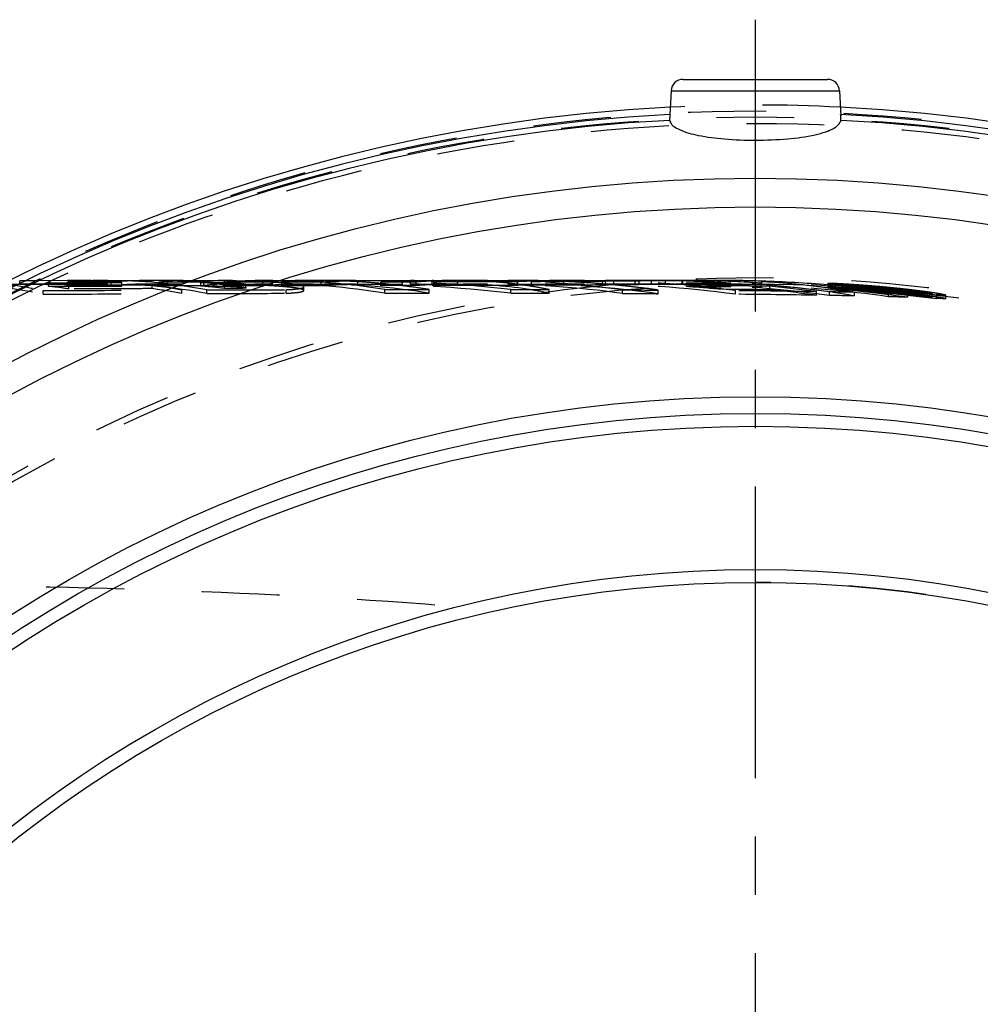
# Model space of a CAD drawing. Header units: millimetres. Extents: x 280 to 720, y 354 to 646.
# Tile 5 of 6: x 513 to 594, y 564 to 646. Entities that reach past the tile are written whole.
import ezdxf

# ---------------------------------------------------------------- set-up
doc = ezdxf.new("R2010")
doc.units = ezdxf.units.MM
doc.header["$LTSCALE"] = 65.185185
doc.linetypes.add('CENTER', pattern=[0.6, 0.375, -0.075, 0.075, -0.075])
doc.linetypes.add('HIDDEN', pattern=[0.2, 0.1, -0.1])
for name, color, linetype in [('ACHSE_S', 7, 'CONTINUOUS'), ('KOERPER', 7, 'CONTINUOUS'), ('KONST.EL_MIT_GEO', 7, 'CONTINUOUS')]:
    doc.layers.add(name, color=color, linetype=linetype)

msp = doc.modelspace()

# ---------------------------------------------------------------- linework, layer by layer
at = {"layer": 'ACHSE_S', "color": 2, "linetype": 'CENTER'}
msp.add_line((575, 646.075), (575, 353.785), dxfattribs=at)
at = {"layer": 'KOERPER', "color": 7, "linetype": 'Continuous'}
for p, q in [((567.95, 640.127), (567.845, 638.125)), ((582.05, 640.127), (582.16, 638.018)), ((582.161, 638.012), (582.155, 638.125))]:
    msp.add_line(p, q, dxfattribs=at)
at = {"layer": 'KOERPER', "color": 8, "linetype": 'HIDDEN'}
for p, q in [((512.086, 623.925), (520.735, 623.925)), ((524.577, 623.925), (526.585, 623.925)), ((530.607, 623.925), (534.556, 623.925)), ((537.977, 623.925), (541.05, 623.925)), ((550.004, 623.925), (552.544, 623.925)), ((555.169, 623.925), (560.697, 623.925)), ((562.801, 623.925), (565.798, 623.925)), ((566.239, 623.925), (567.081, 623.925)), ((568.636, 623.925), (570.125, 623.925)), ((571.873, 623.925), (575, 623.925))]:
    msp.add_line(p, q, dxfattribs=at)
msp.add_circle((575, 498.925), 125, dxfattribs=at)
at = {"layer": 'KOERPER', "color": 7, "linetype": 'Continuous'}
for radius, start, end in [(140, 92.91605, 87.08395), (139.384, 92.9423, 87.0577), (138.901, 92.95908, 180), (138.901, 0, 87.04092)]:
    msp.add_arc((575, 498.925), radius, start, end, dxfattribs=at)
at = {"layer": 'KOERPER', "color": 8, "linetype": 'HIDDEN'}
for radius, start, end in [(140, 87.08395, 92.91605), (100, 270, 90)]:
    msp.add_arc((575, 498.925), radius, start, end, dxfattribs=at)
at = {"layer": 'KOERPER', "color": 7, "linetype": 'Continuous'}
for points, knots in [([(567.845, 638.125), (567.843, 638.071), (567.837, 637.91), (567.814, 637.747), (567.83, 637.64)], [0, 0, 0, 0, 0.332255, 1, 1, 1, 1]), ([(582.17, 637.64), (582.173, 637.658), (582.174, 637.782), (582.166, 637.906), (582.161, 638.012)], [0, 0, 0, 0, 0.140597, 1, 1, 1, 1]), ([(567.881, 637.476), (568.022, 637.183), (568.853, 636.702), (570.392, 636.309), (572.546, 636.035), (574.144, 635.978), (575, 635.978)], [0, 0, 0, 0, 0.131392, 0.353426, 0.654373, 1, 1, 1, 1]), ([(575, 635.978), (575.906, 635.978), (577.59, 636.046), (579.559, 636.299), (580.851, 636.646), (581.615, 636.949), (582.128, 637.342), (582.17, 637.64)], [0, 0, 0, 0, 0.358146, 0.664278, 0.785232, 0.880817, 1, 1, 1, 1])]:
    msp.add_open_spline(points, degree=3, knots=knots, dxfattribs=at)
msp.add_open_spline([(567.83, 637.64), (567.838, 637.584), (567.856, 637.528), (567.881, 637.476)], degree=3, dxfattribs=at)
at = {"layer": 'KOERPER', "color": 8, "linetype": 'HIDDEN'}
msp.add_open_spline([(450.397, 598.925), (459.222, 598.925), (476.774, 598.932), (502.873, 598.841), (528.448, 598.322), (545.282, 597.35), (553.553, 596.598)], degree=3, knots=[0, 0, 0, 0, 0.256499, 0.510165, 0.758584, 1, 1, 1, 1], dxfattribs=at)
at = {"layer": 'KONST.EL_MIT_GEO', "color": 7, "linetype": 'Continuous'}
for p, q in [((568.949, 641.075), (581.051, 641.075)), ((567.95, 640.127), (582.05, 640.127))]:
    msp.add_line(p, q, dxfattribs=at)
at = {"layer": 'KONST.EL_MIT_GEO', "color": 8, "linetype": 'HIDDEN'}
for p, q in [((514.817, 624.204), (513.348, 624.202)), ((513.348, 623.902), (513.348, 624.202)), ((514.892, 624.204), (514.817, 624.204)), ((517.36, 624.206), (514.892, 624.204)), ((515.752, 623.734), (515.752, 624.035)), ((518.678, 624.207), (517.36, 624.206)), ((517.379, 623.795), (517.379, 624.095)), ((517.455, 623.817), (517.379, 623.828)), ((518.597, 623.793), (517.379, 623.795)), ((518.243, 623.82), (517.455, 623.817)), ((517.455, 623.516), (517.455, 623.817)), ((519.81, 623.825), (518.243, 623.82)), ((519.403, 623.792), (518.597, 623.793)), ((519.334, 624.207), (518.678, 624.207)), ((519.334, 623.907), (519.334, 624.207)), ((519.479, 624.202), (519.334, 624.207)), ((521.002, 623.789), (519.403, 623.792)), ((519.621, 624.197), (519.479, 624.202)), ((520.589, 623.827), (519.81, 623.825)), ((521.365, 623.83), (520.589, 623.827)), ((520.735, 624.225), (524.577, 624.225)), ((521.002, 623.789), (521.002, 624.09)), ((521.92, 623.831), (521.365, 623.83)), ((521.92, 623.748), (521.92, 624.048)), ((522.138, 623.832), (521.92, 623.831)), ((523.675, 623.837), (522.138, 623.832)), ((524.439, 623.839), (523.675, 623.837)), ((524.439, 623.538), (524.439, 623.839)), ((524.522, 623.827), (524.439, 623.839)), ((524.716, 623.8), (524.522, 623.827)), ((524.697, 624.225), (524.578, 624.225)), ((525.017, 623.785), (525.017, 624.085)), ((525.442, 623.784), (525.017, 623.785)), ((526.288, 623.783), (525.442, 623.784)), ((525.753, 623.91), (525.753, 624.21)), ((525.896, 624.21), (525.753, 624.21)), ((527.037, 623.911), (525.753, 623.91)), ((526.039, 624.211), (525.896, 624.21)), ((526.114, 624.211), (526.039, 624.211)), ((527.037, 624.211), (526.114, 624.211)), ((528.793, 623.782), (526.288, 623.783)), ((526.585, 624.225), (530.607, 624.225)), ((527.037, 623.911), (527.037, 624.211)), ((528.534, 624.059), (529.607, 624.061)), ((528.534, 623.759), (528.534, 624.059)), ((528.793, 623.782), (528.793, 624.082)), ((529.607, 623.76), (529.607, 624.061)), ((530.465, 624.081), (530.614, 624.091)), ((530.465, 623.781), (530.465, 624.081)), ((531.931, 623.78), (530.465, 623.781)), ((530.504, 623.552), (530.504, 623.853)), ((530.608, 623.853), (530.504, 623.853)), ((530.992, 623.854), (530.608, 623.853)), ((531.599, 623.855), (530.992, 623.854)), ((531.599, 623.554), (531.614, 624.171)), ((533.735, 623.78), (531.931, 623.78)), ((532.31, 623.605), (532.31, 623.906)), ((533.735, 623.78), (533.735, 624.08)), ((534.556, 624.225), (537.977, 624.225)), ((535.332, 623.78), (535.332, 624.08)), ((536.8, 623.78), (535.332, 623.78)), ((538.604, 623.781), (536.8, 623.78)), ((538.604, 623.781), (538.604, 624.081)), ((541.05, 624.225), (550.004, 624.225)), ((541.69, 623.894), (541.69, 624.194)), ((542.534, 624.194), (541.69, 624.194)), ((542.534, 623.894), (541.69, 623.894)), ((542.953, 624.195), (542.534, 624.194)), ((542.953, 623.895), (542.534, 623.894)), ((545.423, 624.196), (542.953, 624.195)), ((543.618, 623.895), (542.953, 623.895)), ((543.618, 623.786), (543.618, 624.086)), ((544.198, 623.895), (543.618, 623.895)), ((543.952, 623.787), (543.618, 623.786)), ((544.947, 623.788), (543.952, 623.787)), ((545.017, 623.896), (544.198, 623.895)), ((546.572, 623.791), (544.947, 623.788)), ((545.423, 623.896), (545.017, 623.896)), ((545.423, 623.896), (545.423, 624.196)), ((546.091, 623.913), (546.091, 624.213)), ((546.091, 624.213), (547.909, 624.212)), ((546.091, 623.913), (547.909, 623.912)), ((546.572, 623.791), (546.572, 624.091)), ((547.933, 623.876), (547.875, 623.873)), ((547.909, 623.912), (547.909, 624.212)), ((547.933, 623.794), (547.933, 624.094)), ((548.774, 623.796), (547.933, 623.794)), ((548.905, 624.139), (548.74, 624.145)), ((549.184, 624.128), (548.905, 624.139)), ((550.073, 623.789), (550.073, 624.089)), ((552.544, 624.225), (555.169, 624.225)), ((554.294, 624.112), (553.574, 624.109)), ((554.295, 623.811), (553.574, 623.809)), ((555.169, 624.225), (554.294, 624.221)), ((554.294, 623.92), (554.294, 624.221)), ((554.294, 624.221), (555.365, 624.221)), ((555.077, 624.114), (554.294, 624.112)), ((555.169, 623.925), (554.294, 623.92)), ((554.294, 623.92), (558.951, 623.923)), ((555.077, 623.814), (554.295, 623.811)), ((555.077, 623.814), (555.077, 624.114)), ((555.365, 624.221), (556.416, 624.222)), ((555.84, 624.222), (555.695, 624.223)), ((556.236, 623.864), (555.938, 623.852)), ((556.236, 623.819), (556.236, 624.119)), ((556.368, 623.869), (556.236, 623.864)), ((557.651, 623.824), (556.236, 623.819)), ((556.416, 624.222), (557.446, 624.222)), ((557.446, 624.222), (558.951, 624.223)), ((558.951, 623.923), (558.951, 624.223)), ((560.327, 623.836), (559.677, 623.833)), ((561.589, 624.143), (560.327, 624.137)), ((561.589, 623.843), (560.327, 623.836)), ((560.697, 624.225), (562.801, 624.225)), ((562.2, 624.146), (561.589, 624.143)), ((562.2, 623.846), (561.589, 623.843)), ((562.2, 623.846), (562.2, 624.146)), ((562.441, 624.224), (563.089, 624.225)), ((562.441, 623.924), (562.441, 624.224)), ((563.068, 624.225), (562.801, 624.225)), ((563.089, 624.225), (563.338, 624.225)), ((564.932, 624.161), (563.144, 624.151)), ((563.144, 623.851), (563.144, 624.151)), ((564.74, 623.86), (563.144, 623.851)), ((563.338, 624.225), (563.778, 624.225)), ((563.778, 624.225), (564.213, 624.225)), ((564.213, 624.225), (564.642, 624.225)), ((564.944, 624.201), (564.635, 624.208)), ((564.642, 624.225), (565.483, 624.225)), ((564.932, 623.861), (564.74, 623.86)), ((564.922, 624.203), (565.157, 624.207)), ((564.932, 623.861), (564.932, 624.161)), ((565.262, 623.894), (565.262, 624.194)), ((565.681, 624.193), (565.262, 624.194)), ((565.483, 624.225), (565.797, 624.225)), ((566.303, 624.191), (565.681, 624.193)), ((565.797, 624.225), (566.302, 624.225)), ((565.797, 623.925), (566.302, 623.925)), ((566.302, 624.225), (565.798, 624.225)), ((566.302, 623.925), (566.239, 623.925)), ((566.302, 623.925), (566.302, 624.225)), ((566.911, 624.19), (566.303, 624.191)), ((567.312, 624.188), (566.911, 624.19)), ((567.081, 624.225), (568.636, 624.225)), ((567.288, 623.917), (567.087, 623.914)), ((567.482, 623.919), (567.288, 623.917)), ((567.708, 624.187), (567.312, 624.188)), ((568.919, 624.187), (567.482, 624.177)), ((567.482, 623.877), (567.482, 624.177)), ((568.919, 623.887), (567.482, 623.877)), ((567.81, 624.187), (567.708, 624.187)), ((568.1, 624.186), (567.81, 624.187)), ((568.486, 624.185), (568.1, 624.186)), ((568.636, 624.225), (568.466, 624.225)), ((568.868, 624.183), (568.486, 624.185)), ((568.868, 623.883), (568.868, 624.183)), ((568.919, 623.887), (568.919, 624.187)), ((569.244, 623.711), (569.244, 624.011)), ((569.645, 624.22), (569.444, 624.222)), ((570.125, 624.225), (571.873, 624.225)), ((571.511, 623.834), (571.438, 623.84)), ((572.064, 623.481), (572.064, 623.783)), ((572.549, 623.778), (572.064, 623.783)), ((572.96, 623.775), (572.549, 623.778)), ((572.96, 623.685), (572.96, 623.985)), ((573.029, 623.774), (572.96, 623.775)), ((573.502, 623.77), (573.029, 623.774)), ((573.969, 623.765), (573.502, 623.77)), ((574.43, 623.761), (573.969, 623.765)), ((575.231, 624.176), (575.005, 624.182)), ((575.545, 624.166), (575.231, 624.176)), ((575.53, 623.704), (575.543, 624.123)), ((581.087, 623.975), (581.087, 623.674)), ((582.23, 623.899), (582.23, 623.598)), ((583.152, 623.792), (582.924, 623.815)), ((583.583, 623.749), (583.152, 623.792)), ((583.156, 623.523), (583.156, 623.824)), ((583.179, 623.823), (583.156, 623.824)), ((583.358, 623.818), (583.179, 623.823)), ((583.358, 623.517), (583.358, 623.818)), ((583.602, 623.798), (583.358, 623.818)), ((583.587, 623.511), (583.587, 623.812)), ((583.784, 623.806), (583.587, 623.812)), ((583.784, 623.505), (583.784, 623.806)), ((584.041, 623.783), (583.784, 623.806)), ((584.298, 623.76), (584.041, 623.783)), ((515.328, 623.066), (515.328, 623.368)), ((526.93, 623.121), (526.93, 623.423)), ((528.534, 623.759), (529.607, 623.76)), ((529.032, 623.128), (529.032, 623.43)), ((531.599, 623.554), (530.504, 623.552)), ((535.671, 623.148), (535.671, 623.45)), ((537.155, 623.383), (537.155, 623.685)), ((543.952, 623.162), (543.952, 623.463)), ((547.68, 623.163), (547.68, 623.465)), ((554.51, 623.159), (554.51, 623.461)), ((556.225, 623.735), (556.179, 623.743)), ((557.732, 623.152), (557.732, 623.454)), ((563.868, 623.131), (563.868, 623.433)), ((565.477, 623.599), (565.198, 623.632)), ((566.87, 623.115), (566.87, 623.417)), ((573.336, 623.067), (573.336, 623.369)), ((574.886, 623.756), (574.43, 623.761)), ((576.215, 623.441), (576.215, 623.742)), ((580.136, 622.983), (580.136, 623.285)), ((581.212, 622.965), (581.212, 623.268)), ((583.111, 623.264), (583.06, 623.273)), ((583.255, 623.238), (583.111, 623.264)), ((583.358, 623.517), (583.156, 623.523)), ((583.344, 623.649), (583.169, 623.667)), ((583.305, 623.228), (583.255, 623.238)), ((583.305, 622.926), (583.305, 623.228)), ((583.622, 623.621), (583.344, 623.649)), ((584.206, 623.686), (583.583, 623.749)), ((583.784, 623.505), (583.587, 623.511)), ((583.762, 623.607), (583.622, 623.621)), ((584.578, 623.711), (584.334, 623.733)), ((584.625, 623.317), (584.625, 623.619)), ((585.067, 623.686), (584.811, 623.711)), ((584.964, 623.307), (584.964, 623.609)), ((585.355, 623.568), (584.964, 623.609)), ((585.554, 623.616), (585.31, 623.64)), ((585.756, 623.526), (585.355, 623.568)), ((585.631, 623.396), (585.531, 623.408)), ((585.554, 623.314), (585.554, 623.616)), ((585.621, 623.613), (585.554, 623.616)), ((585.655, 623.311), (585.554, 623.314)), ((585.655, 623.612), (585.621, 623.613)), ((585.711, 623.386), (585.631, 623.396)), ((585.655, 623.311), (585.655, 623.612)), ((586.169, 623.483), (585.756, 623.526)), ((586.091, 623.58), (585.835, 623.607)), ((586.091, 623.278), (586.091, 623.58)), ((586.159, 622.859), (586.159, 623.161)), ((586.604, 623.437), (586.169, 623.483)), ((586.286, 623.237), (586.286, 623.539)), ((586.286, 623.539), (586.387, 623.535)), ((586.449, 623.521), (586.286, 623.539)), ((586.286, 623.237), (586.387, 623.233)), ((586.387, 623.233), (586.387, 623.535)), ((586.612, 623.503), (586.449, 623.521)), ((587.476, 623.344), (586.604, 623.437)), ((586.854, 623.189), (586.854, 623.491)), ((586.972, 623.236), (586.972, 623.537)), ((587.193, 623.196), (587.017, 623.22)), ((587.052, 623.182), (587.052, 623.483)), ((587.133, 623.474), (587.052, 623.483)), ((587.215, 623.465), (587.133, 623.474)), ((587.236, 623.224), (587.236, 623.526)), ((587.588, 623.391), (587.263, 623.429)), ((587.88, 623.301), (587.476, 623.344)), ((587.587, 623.105), (587.587, 623.407)), ((587.751, 623.372), (587.588, 623.391)), ((587.797, 623.113), (587.718, 623.124)), ((587.751, 623.069), (587.751, 623.372)), ((587.853, 623.367), (587.751, 623.372)), ((587.853, 623.065), (587.751, 623.069)), ((587.797, 622.811), (587.786, 623.399)), ((587.853, 623.065), (587.853, 623.367)), ((588.265, 623.261), (587.88, 623.301)), ((588.274, 622.987), (588.274, 623.29)), ((588.585, 622.974), (588.585, 623.277)), ((588.626, 622.976), (588.626, 623.278)), ((589.819, 622.835), (589.819, 623.137)), ((590.199, 622.72), (590.199, 623.023)), ((590.967, 622.683), (590.967, 622.986))]:
    msp.add_line(p, q, dxfattribs=at)
for radius in [139.5, 139, 138.464, 125.536, 125]:
    msp.add_circle((575, 498.925), radius, dxfattribs=at)
at = {"layer": 'KONST.EL_MIT_GEO', "color": 7, "linetype": 'Continuous'}
for radius in [133.87, 131.455, 115.55, 114.15, 113.078, 101.072, 100]:
    msp.add_circle((575, 498.925), radius, dxfattribs=at)
for centre, start, end in [((568.949, 640.075), 90, 177), ((581.051, 640.075), 3, 90)]:
    msp.add_arc(centre, 1, start, end, dxfattribs=at)
at = {"layer": 'KONST.EL_MIT_GEO', "color": 8, "linetype": 'HIDDEN'}
for centre, radius, start, end in [((512.046, 588.339), 35.887, 82.565, 84.07264), ((512.027, 588.192), 36.036, 82.24861, 82.56575), ((512.013, 588.089), 36.139, 81.46081, 82.24838), ((520.743, 580.626), 43.6, 92.71734, 94.4248), ((520.739, 580.492), 43.433, 90.00282, 94.4362), ((520.738, 580.732), 43.493, 91.00812, 92.71708), ((518.114, 582.944), 40.981, 84.67104, 88.29391), ((518.118, 583.244), 40.981, 87.0937, 87.8982), ((520.737, 580.783), 43.442, 90.00003, 91.00785), ((518.11, 583.102), 41.123, 84.68457, 87.09243), ((520.704, 580.199), 44.026, 79.09632, 89.95736), ((520.704, 580.001), 43.924, 79.07034, 89.95706), ((524.58, 576.83), 47.395, 90.49724, 94.32993), ((524.586, 576.562), 47.363, 93.06007, 94.33939), ((524.58, 576.669), 47.256, 91.77879, 93.05994), ((524.578, 576.742), 47.183, 88.5723, 91.77865), ((524.578, 576.938), 47.287, 90.00002, 90.495), ((524.578, 576.928), 47.297, 88.57571, 89.85516), ((518.692, 581.811), 42.419, 81.45774, 81.83598), ((526.597, 615.908), 8.317, 91.33482, 92.85302), ((526.585, 616.391), 7.834, 90.00734, 91.33251), ((526.59, 617.11), 7.115, 86.39211, 90.0428), ((526.59, 616.827), 7.098, 86.38347, 90.04289), ((524.556, 576.579), 47.646, 84.41695, 85.21027), ((530.926, 609.52), 14.42, 97.14395, 98.50616), ((530.709, 611.372), 12.556, 92.72185, 97.21316), ((524.544, 576.46), 47.766, 83.62493, 84.41692), ((524.534, 576.373), 47.854, 83.36141, 83.62508), ((524.526, 576.301), 47.927, 82.83452, 83.36134), ((530.611, 613.485), 10.74, 90.02521, 92.6606), ((530.617, 613.04), 10.885, 90.79795, 92.65508), ((534.559, 565.825), 58.1, 90.00189, 94.04007), ((530.607, 613.618), 10.307, 90.00309, 90.78791), ((534.561, 565.94), 58.286, 92.55265, 93.88318), ((529.015, 495.43), 128.767, 88.71066, 88.84324), ((529.26, 506.253), 117.941, 88.54133, 88.7112), ((534.558, 566.02), 58.205, 91.0749, 92.55258), ((529.677, 522.353), 101.836, 88.19911, 88.54561), ((530.282, 541.5), 82.679, 87.7962, 88.20086), ((534.557, 566.072), 58.153, 90.00014, 91.07476), ((537.983, 561.907), 62.318, 93.14716, 93.90893), ((537.983, 561.756), 62.169, 93.13924, 93.9183), ((534.535, 565.612), 58.613, 80.75395, 89.97846), ((534.534, 565.45), 58.475, 80.73182, 89.97831), ((537.981, 561.952), 62.273, 92.47975, 93.14714), ((537.981, 561.801), 62.124, 92.48569, 93.13922), ((532.795, 591.388), 32.726, 85.54569, 86.09093), ((537.979, 562.005), 62.22, 91.05056, 92.47981), ((537.979, 561.853), 62.072, 91.05307, 92.48575), ((540.961, 513.771), 110.452, 91.84561, 92.92148), ((541.029, 512.021), 111.904, 89.98927, 92.91818), ((533.489, 600.075), 24.011, 84.28598, 85.58647), ((537.977, 562.076), 62.149, 88.86292, 91.05045), ((537.977, 561.904), 62.021, 90.00014, 91.05295), ((541.025, 511.789), 112.436, 90.78114, 91.84567), ((537.955, 561.442), 62.483, 81.04548, 89.97941), ((544.291, 510.596), 113.628, 91.83242, 92.8689), ((544.291, 510.568), 113.356, 91.83682, 92.87579), ((537.977, 562.041), 62.184, 88.19036, 88.86291), ((541.05, 510.104), 114.121, 89.99994, 90.78186), ((537.974, 561.974), 62.251, 86.76081, 88.19016), ((544.337, 509.231), 114.993, 91.31889, 91.83345), ((544.337, 509.207), 114.718, 91.32205, 91.83786), ((540.993, 504.332), 119.893, 83.52638, 89.97282), ((540.993, 504.319), 119.606, 83.51079, 89.97276), ((537.967, 561.848), 62.377, 85.33365, 86.76067), ((537.957, 561.726), 62.499, 84.80356, 85.33384), ((547.121, 581.52), 42.71, 94.43236, 94.70441), ((537.946, 561.602), 62.624, 83.91024, 84.80342), ((547.028, 582.561), 41.366, 92.22426, 94.72927), ((547.03, 582.765), 41.462, 92.49678, 94.44051), ((537.924, 561.397), 62.831, 82.58732, 83.90996), ((546.972, 583.97), 40.256, 92.20509, 92.48849), ((544.355, 504.343), 119.882, 88.53832, 89.17035), ((544.33, 503.188), 120.738, 87.27383, 89.16435), ((550.127, 577.79), 46.438, 92.77984, 94.3899), ((550.127, 577.6), 46.328, 92.7865, 94.40042), ((544.326, 503.2), 121.025, 87.90966, 88.53833), ((550.036, 579.663), 44.563, 91.12294, 92.77991), ((546.991, 588.985), 35.239, 84.98403, 88.5075), ((546.991, 588.768), 35.156, 84.97202, 88.5039), ((552.546, 542.913), 81.313, 92.00151, 93.25242), ((552.545, 542.824), 81.101, 90.00066, 93.26022), ((550.035, 579.51), 44.415, 91.12512, 92.71239), ((550.004, 581.157), 43.068, 90.00396, 91.1197), ((550.004, 580.96), 42.965, 90.00397, 91.12238), ((544.284, 502.061), 122.165, 87.4928, 87.70127), ((544.267, 501.685), 122.542, 87.28469, 87.4928), ((552.544, 542.951), 81.274, 90.75112, 92.00148), ((550.003, 582.033), 42.192, 89.41229, 90.00212), ((550.01, 582.727), 41.498, 88.57734, 89.41293), ((550.031, 583.54), 40.684, 87.65861, 88.57756), ((552.544, 542.986), 81.239, 90.00001, 90.75107), ((550.082, 584.723), 39.501, 85.85948, 87.66276), ((552.527, 542.636), 81.589, 82.00984, 89.98835), ((552.527, 542.53), 81.395, 81.99066, 89.98827), ((550.188, 586.185), 38.035, 84.00672, 85.85933), ((550.328, 587.524), 36.688, 82.10529, 84.00639), ((559.586, 532.276), 91.949, 92.27364, 92.8104), ((559.586, 532.196), 91.729, 92.2791, 92.81714), ((555.168, 539.166), 85.059, 89.64541, 89.99967), ((555.153, 538.724), 85.201, 82.0954, 89.98918), ((550.47, 588.559), 35.644, 80.78268, 82.10219), ((555.168, 539.148), 85.077, 87.45161, 89.54773), ((559.585, 532.301), 91.924, 92.00521, 92.27363), ((560.696, 530.532), 93.693, 90.39938, 92.72842), ((560.697, 530.442), 93.483, 90.00012, 92.7349), ((559.584, 532.327), 91.898, 91.19983, 92.00523), ((559.584, 532.247), 91.678, 91.20271, 92.01004), ((559.583, 532.355), 91.87, 90.39428, 91.19981), ((559.583, 532.275), 91.65, 90.39523, 91.20269), ((555.165, 539.08), 85.145, 86.81705, 87.45158), ((555.162, 539.014), 85.211, 85.87482, 86.81699), ((560.696, 530.557), 93.668, 89.99982, 90.39934), ((560.682, 530.285), 93.94, 82.25857, 89.99124), ((560.682, 530.209), 93.716, 82.23996, 89.99117), ((555.155, 538.925), 85.301, 84.93345, 85.8748), ((566.24, 520.948), 103.277, 91.98904, 92.24202), ((566.239, 520.967), 102.958, 90.00001, 92.2474), ((562.801, 527.08), 97.145, 90, 90.21254), ((562.801, 527.012), 96.913, 88.5453, 90.21305), ((566.239, 520.972), 103.253, 91.23006, 91.98905), ((555.144, 538.8), 85.426, 83.99318, 84.93339), ((562.801, 527.084), 97.141, 88.91847, 89.8428), ((567.08, 519.421), 104.804, 91.17961, 92.15226), ((567.08, 519.365), 104.56, 89.99964, 92.15736), ((566.239, 521.024), 103.201, 90, 91.23003), ((568.637, 516.407), 107.818, 90.71659, 91.96927), ((568.637, 516.364), 107.561, 90.82558, 91.974), ((562.801, 527.078), 97.147, 88.54876, 88.73613), ((567.08, 519.43), 104.795, 89.99954, 91.05121), ((567.068, 519.254), 104.971, 82.25601, 89.99296), ((567.068, 519.204), 104.721, 82.23738, 89.9929), ((568.636, 516.446), 107.779, 90.09025, 90.71656), ((570.208, 547.543), 76.683, 91.34404, 92.03718), ((568.636, 516.409), 107.516, 86.3236, 90.61487), ((570.156, 549.109), 74.816, 90.02399, 92.04793), ((570.152, 549.944), 74.281, 90.63479, 91.34411), ((568.636, 516.469), 107.756, 89.57058, 90.00003), ((565.949, 521.559), 102.666, 86.84675, 88.37071), ((565.947, 521.467), 102.458, 86.0756, 88.36655), ((571.871, 509.496), 114.429, 89.99923, 91.4782), ((571.871, 509.532), 114.693, 89.37168, 91.47464), ((559.221, -1086.859), 1710.899, 89.539901, 89.664347), ((562.796, 526.97), 97.255, 85.45784, 86.19859), ((570.127, 552.168), 72.057, 90.00182, 90.63439), ((568.636, 516.477), 107.748, 86.33199, 89.46379), ((562.79, 526.897), 97.328, 84.90248, 85.45782), ((562.786, 526.853), 97.372, 84.53237, 84.85947), ((565.946, 521.504), 102.721, 86.08501, 86.84673), ((571.861, 509.421), 114.504, 81.99984, 89.99413), ((571.872, 509.576), 114.649, 88.43389, 89.37171), ((570.743, 511.999), 112.226, 82.10472, 87.54887), ((571.905, 555.513), 68.706, 86.21621, 86.96485), ((570.743, 511.967), 111.959, 82.08569, 87.54297), ((571.872, 509.605), 114.62, 85.39308, 88.16388), ((572.278, 560.606), 63.599, 83.62854, 86.24853), ((572.766, 565.024), 59.154, 82.19823, 83.62347), ((571.874, 509.633), 114.592, 85.16634, 85.39287), ((571.871, 509.598), 114.627, 84.34321, 85.1663), ((585.868, 654.242), 30.569, 263.6843, 264.03885), ((577.336, 535.54), 88.53, 86.32937, 86.61005), ((590.356, 697.036), 73.598, 264.024, 264.20426), ((576.94, 529.349), 94.734, 86.04129, 86.33027), ((573.417, 505.766), 118.459, 82.79472, 85.28396), ((576.722, 526.177), 97.914, 85.74611, 86.04199), ((574.222, 515.985), 108.233, 83.9363, 85.03597), ((573.539, 505.449), 118.776, 84.7851, 85.13981), ((576.486, 523.021), 101.078, 85.44168, 85.74558), ((576.376, 521.605), 102.498, 85.12739, 85.44294), ((512.033, 588.014), 35.913, 81.31689, 84.05616), ((518.65, 581.329), 42.604, 78.79346, 82.19026), ((518.68, 581.729), 42.502, 81.08, 81.45774), ((518.666, 581.643), 42.589, 80.70276, 81.07999), ((518.644, 581.506), 42.727, 79.94972, 80.70255), ((518.618, 581.362), 42.873, 79.57437, 79.94992), ((518.59, 581.209), 43.029, 78.82483, 79.57413), ((524.544, 576.262), 47.664, 82.81601, 85.19723), ((537.887, 561.115), 63.115, 81.07327, 82.58708), ((550.567, 589.164), 35.032, 80.15174, 80.70543), ((550.692, 589.866), 34.318, 78.16175, 80.15651), ((555.13, 538.668), 85.559, 83.24232, 83.99322), ((555.118, 538.563), 85.664, 82.79501, 83.05404), ((555.113, 538.528), 85.699, 82.57743, 82.79501), ((555.107, 538.478), 85.75, 82.1154, 82.5774), ((559.221, -1083.043), 1706.784, 89.538792, 89.663539), ((562.791, 526.838), 97.087, 84.51909, 86.18922), ((562.221, -585.677), 1209.199, 89.336908, 89.5336), ((562.676, -521.794), 1145.213, 89.126435, 89.466667), ((562.676, -519.309), 1142.426, 89.124307, 89.46537), ((566.214, 520.746), 103.48, 82.26836, 84.45407), ((566.214, 520.692), 103.234, 82.24975, 84.44074), ((573.111, 567.577), 56.578, 81.32882, 82.19394), ((570.221, -18.743), 642.104, 88.832448, 89.019209), ((570.221, -17.479), 640.539, 88.829602, 89.016819), ((573.39, 569.406), 54.728, 80.44202, 81.32889), ((573.644, 570.922), 53.191, 79.80431, 80.4408), ((573.417, 505.749), 118.176, 82.77735, 85.27262), ((573.539, 505.432), 118.493, 84.17998, 85.24664), ((574.222, 515.943), 107.975, 83.92171, 85.02403), ((571.866, 509.548), 114.678, 83.15635, 84.04571), ((574.327, 515.321), 108.596, 83.78075, 85.00389), ((574.312, 515.194), 109.024, 84.47375, 84.74458), ((573.539, 505.452), 118.773, 84.31217, 84.66687), ((574.351, 515.591), 108.625, 83.93083, 84.33822), ((576.636, 524.645), 99.448, 84.80603, 85.12844), ((576.748, 525.908), 98.18, 84.48854, 84.80426), ((571.865, 509.541), 114.684, 82.40796, 83.06546), ((583.402, 592.923), 30.775, 84.80375, 84.98667), ((582.312, 580.87), 42.576, 83.60857, 84.90723), ((577.654, 306.075), 317.2, 88.16749, 88.46354), ((576.897, 527.423), 96.657, 84.17359, 84.49027), ((582.49, 582.979), 40.76, 84.1848, 84.79319), ((573.539, 505.434), 118.49, 83.11126, 83.82397), ((573.539, 505.452), 118.773, 83.36481, 83.6808), ((582.338, 581.326), 42.42, 83.62077, 84.2069), ((577.659, 534.858), 89.183, 83.83558, 84.17552), ((573.655, 505.13), 119.095, 83.28189, 83.63691), ((573.655, 505.115), 118.81, 83.26571, 83.62159), ((573.766, 504.8), 119.125, 83.24148, 83.5969), ((571.867, 509.557), 114.669, 82.05431, 82.31942), ((573.766, 504.815), 119.41, 83.25773, 83.53349), ((577.882, 536.962), 87.068, 83.65424, 83.8326), ((578.29, 540.605), 83.402, 83.2973, 83.65645), ((583.699, 588.829), 34.811, 83.1255, 83.25792), ((578.9, 545.813), 78.158, 83.11012, 83.29549), ((601.713, 752.871), 130.305, 264.07643, 264.23648), ((582.375, 476.18), 147.228, 87.58239, 87.70361), ((582.375, 476.235), 146.87, 87.5765, 87.69802), ((580.405, 558.018), 65.861, 82.3272, 83.13638), ((584.514, 494.719), 128.43, 87.1199, 87.46292), ((577.654, 306.547), 316.426, 88.16301, 88.45979), ((584.514, 494.729), 128.117, 87.11286, 87.45672)]:
    msp.add_arc(centre, radius, start, end, dxfattribs=at)
for points, knots in [([(507.957, 624.225), (508.573, 624.225), (511.049, 624.153), (513.516, 623.791), (515.328, 623.368)], [0, 0, 0, 0, 0.248658, 1, 1, 1, 1]), ([(507.957, 623.925), (508.573, 623.925), (511.049, 623.853), (513.516, 623.49), (515.328, 623.066)], [0, 0, 0, 0, 0.248651, 1, 1, 1, 1]), ([(519.334, 623.907), (518.841, 623.907), (516.846, 623.905), (514.85, 623.904), (513.348, 623.902)], [0, 0, 0, 0, 0.246999, 1, 1, 1, 1]), ([(515.752, 624.035), (516.272, 624.036), (518.328, 624.041), (520.384, 624.045), (521.92, 624.048)], [0, 0, 0, 0, 0.252964, 1, 1, 1, 1]), ([(521.002, 624.09), (520.703, 624.09), (519.495, 624.092), (518.288, 624.094), (517.379, 624.095)], [0, 0, 0, 0, 0.247726, 1, 1, 1, 1]), ([(525.017, 624.085), (525.117, 624.102), (525.504, 624.161), (525.894, 624.2), (526.183, 624.215)], [0, 0, 0, 0, 0.260807, 1, 1, 1, 1]), ([(528.793, 624.082), (528.482, 624.082), (527.223, 624.083), (525.964, 624.084), (525.017, 624.085)], [0, 0, 0, 0, 0.247103, 1, 1, 1, 1]), ([(525.017, 623.785), (525.154, 623.808), (525.673, 623.885), (526.198, 623.925), (526.584, 623.925)], [0, 0, 0, 0, 0.264891, 1, 1, 1, 1]), ([(530.113, 624.213), (530.006, 624.209), (529.565, 624.182), (529.125, 624.131), (528.793, 624.082)], [0, 0, 0, 0, 0.241018, 1, 1, 1, 1]), ([(529.607, 624.061), (529.881, 624.061), (530.308, 624.055), (530.88, 624.037), (531.314, 624.019), (531.691, 623.993), (532.019, 623.974), (532.173, 623.935), (532.31, 623.93), (532.31, 623.906)], [0, 0, 0, 0, 0.303403, 0.471267, 0.634404, 0.780756, 0.898146, 0.973297, 1, 1, 1, 1]), ([(533.735, 624.08), (533.466, 624.08), (532.376, 624.08), (531.286, 624.081), (530.465, 624.081)], [0, 0, 0, 0, 0.2471, 1, 1, 1, 1]), ([(532.31, 623.906), (532.309, 623.887), (532.21, 623.884), (532.097, 623.862), (531.868, 623.859), (531.705, 623.856), (531.614, 623.855)], [0, 0, 0, 0, 0.079399, 0.28784, 0.609057, 1, 1, 1, 1]), ([(537.155, 623.383), (537.154, 623.427), (536.972, 623.498), (536.696, 623.562), (536.171, 623.639), (535.498, 623.704), (534.663, 623.763), (533.354, 623.828), (532.324, 623.856), (531.614, 623.871)], [0, 0, 0, 0, 0.023251, 0.080241, 0.172211, 0.296382, 0.447482, 0.619436, 1, 1, 1, 1]), ([(535.026, 624.037), (534.905, 624.046), (534.383, 624.079), (533.861, 624.103), (533.461, 624.118)], [0, 0, 0, 0, 0.233014, 1, 1, 1, 1]), ([(538.604, 624.081), (538.335, 624.081), (537.244, 624.081), (536.153, 624.08), (535.332, 624.08)], [0, 0, 0, 0, 0.246637, 1, 1, 1, 1]), ([(536.776, 623.841), (536.718, 623.854), (536.421, 623.908), (536.12, 623.942), (535.879, 623.967)], [0, 0, 0, 0, 0.198632, 1, 1, 1, 1]), ([(537.155, 623.685), (537.154, 623.725), (536.986, 623.795), (536.873, 623.822), (536.776, 623.841)], [0, 0, 0, 0, 0.292234, 1, 1, 1, 1]), ([(546.572, 624.091), (546.33, 624.091), (545.345, 624.089), (544.36, 624.087), (543.618, 624.086)], [0, 0, 0, 0, 0.245982, 1, 1, 1, 1]), ([(553.574, 624.109), (553.122, 624.108), (551.242, 624.102), (549.361, 624.097), (547.933, 624.094)], [0, 0, 0, 0, 0.240266, 1, 1, 1, 1]), ([(551.228, 623.802), (551.027, 623.801), (550.209, 623.799), (549.391, 623.797), (548.774, 623.796)], [0, 0, 0, 0, 0.245925, 1, 1, 1, 1]), ([(557.732, 623.152), (557.117, 623.282), (554.565, 623.744), (551.965, 623.925), (550.001, 623.925)], [0, 0, 0, 0, 0.242555, 1, 1, 1, 1]), ([(553.574, 623.809), (553.382, 623.808), (552.6, 623.806), (551.818, 623.804), (551.228, 623.802)], [0, 0, 0, 0, 0.245654, 1, 1, 1, 1]), ([(560.327, 624.137), (560.001, 624.135), (558.637, 624.129), (557.273, 624.123), (556.236, 624.119)], [0, 0, 0, 0, 0.239515, 1, 1, 1, 1]), ([(559.677, 623.833), (559.512, 623.832), (558.836, 623.829), (558.161, 623.826), (557.651, 623.824)], [0, 0, 0, 0, 0.244699, 1, 1, 1, 1]), ([(562.441, 623.924), (562.731, 623.924), (563.85, 623.925), (564.968, 623.925), (565.797, 623.925)], [0, 0, 0, 0, 0.259325, 1, 1, 1, 1]), ([(568.868, 623.883), (568.579, 623.884), (567.377, 623.888), (566.175, 623.892), (565.262, 623.894)], [0, 0, 0, 0, 0.240089, 1, 1, 1, 1]), ([(570.125, 624.225), (570.589, 624.225), (572.393, 624.207), (574.196, 624.117), (575.53, 624.004)], [0, 0, 0, 0, 0.257615, 1, 1, 1, 1]), ([(570.125, 623.925), (570.589, 623.925), (572.393, 623.907), (574.196, 623.817), (575.53, 623.704)], [0, 0, 0, 0, 0.257614, 1, 1, 1, 1]), ([(583.305, 622.926), (582.69, 623.04), (580.12, 623.468), (577.521, 623.717), (575.543, 623.822)], [0, 0, 0, 0, 0.239803, 1, 1, 1, 1]), ([(581.087, 623.975), (581.086, 623.969), (581.117, 623.97), (581.15, 623.959), (581.229, 623.952), (581.382, 623.933), (581.652, 623.908), (582.057, 623.869), (582.572, 623.821), (583.44, 623.738), (584.136, 623.669), (584.625, 623.619)], [0, 0, 0, 0, 0.004289, 0.016755, 0.037487, 0.066491, 0.149151, 0.264218, 0.410537, 0.584987, 1, 1, 1, 1]), ([(582.571, 623.915), (582.36, 623.928), (581.995, 623.947), (581.569, 623.97), (581.323, 623.975), (581.194, 623.984), (581.137, 623.972), (581.087, 623.983), (581.087, 623.975)], [0, 0, 0, 0, 0.426324, 0.74088, 0.853028, 0.934002, 0.98313, 1, 1, 1, 1]), ([(582.506, 623.859), (582.465, 623.863), (582.398, 623.872), (582.303, 623.88), (582.266, 623.893), (582.228, 623.893), (582.229, 623.899)], [0, 0, 0, 0, 0.437104, 0.749345, 0.936639, 1, 1, 1, 1]), ([(582.229, 623.899), (582.23, 623.907), (582.277, 623.896), (582.332, 623.907), (582.454, 623.897), (582.687, 623.89), (583.088, 623.866), (583.672, 623.829), (584.388, 623.776), (585.503, 623.685), (586.375, 623.601), (586.972, 623.537)], [0, 0, 0, 0, 0.005092, 0.019742, 0.043802, 0.07705, 0.169848, 0.294668, 0.447197, 0.621914, 1, 1, 1, 1]), ([(515.328, 623.368), (516.314, 623.374), (520.181, 623.394), (524.049, 623.412), (526.93, 623.423)], [0, 0, 0, 0, 0.255092, 1, 1, 1, 1]), ([(515.328, 623.066), (516.314, 623.072), (520.181, 623.092), (524.049, 623.11), (526.93, 623.121)], [0, 0, 0, 0, 0.255092, 1, 1, 1, 1]), ([(515.752, 623.734), (516.272, 623.736), (518.328, 623.741), (520.384, 623.745), (521.92, 623.748)], [0, 0, 0, 0, 0.252964, 1, 1, 1, 1]), ([(524.439, 623.538), (523.865, 623.536), (521.537, 623.53), (519.209, 623.522), (517.455, 623.516)], [0, 0, 0, 0, 0.246644, 1, 1, 1, 1]), ([(529.032, 623.43), (529.593, 623.432), (531.807, 623.44), (534.02, 623.446), (535.671, 623.45)], [0, 0, 0, 0, 0.253725, 1, 1, 1, 1]), ([(529.032, 623.128), (529.593, 623.13), (531.807, 623.138), (534.02, 623.144), (535.671, 623.148)], [0, 0, 0, 0, 0.253725, 1, 1, 1, 1]), ([(529.607, 623.76), (529.881, 623.761), (530.308, 623.754), (530.88, 623.737), (531.314, 623.719), (531.691, 623.692), (532.019, 623.673), (532.173, 623.634), (532.31, 623.629), (532.31, 623.605)], [0, 0, 0, 0, 0.303401, 0.471263, 0.634398, 0.780749, 0.898138, 0.97329, 1, 1, 1, 1]), ([(532.31, 623.605), (532.309, 623.586), (532.21, 623.583), (532.097, 623.562), (531.862, 623.558), (531.695, 623.554), (531.599, 623.554)], [0, 0, 0, 0, 0.077704, 0.281626, 0.595871, 1, 1, 1, 1]), ([(535.671, 623.45), (535.878, 623.459), (536.235, 623.478), (536.718, 623.531), (536.975, 623.579), (537.155, 623.642), (537.155, 623.685)], [0, 0, 0, 0, 0.408423, 0.718154, 0.916427, 1, 1, 1, 1]), ([(535.671, 623.148), (535.878, 623.157), (536.235, 623.177), (536.718, 623.229), (536.975, 623.277), (537.155, 623.341), (537.155, 623.383)], [0, 0, 0, 0, 0.408383, 0.71809, 0.916363, 1, 1, 1, 1]), ([(543.952, 623.463), (544.266, 623.464), (545.509, 623.465), (546.752, 623.465), (547.68, 623.465)], [0, 0, 0, 0, 0.252884, 1, 1, 1, 1]), ([(543.952, 623.162), (544.266, 623.162), (545.509, 623.163), (546.752, 623.163), (547.68, 623.163)], [0, 0, 0, 0, 0.252884, 1, 1, 1, 1]), ([(554.51, 623.461), (554.782, 623.46), (555.856, 623.458), (556.93, 623.456), (557.732, 623.454)], [0, 0, 0, 0, 0.253315, 1, 1, 1, 1]), ([(554.51, 623.159), (554.782, 623.158), (555.856, 623.157), (556.93, 623.154), (557.732, 623.152)], [0, 0, 0, 0, 0.253315, 1, 1, 1, 1]), ([(563.868, 623.433), (564.123, 623.432), (565.123, 623.427), (566.124, 623.422), (566.87, 623.417)], [0, 0, 0, 0, 0.254214, 1, 1, 1, 1]), ([(563.868, 623.131), (564.123, 623.13), (565.123, 623.125), (566.124, 623.12), (566.87, 623.115)], [0, 0, 0, 0, 0.254214, 1, 1, 1, 1]), ([(581.087, 623.674), (581.086, 623.669), (581.117, 623.669), (581.15, 623.658), (581.229, 623.651), (581.382, 623.633), (581.652, 623.607), (582.057, 623.568), (582.572, 623.52), (583.44, 623.437), (584.136, 623.367), (584.625, 623.317)], [0, 0, 0, 0, 0.004289, 0.016756, 0.037487, 0.066492, 0.149152, 0.264219, 0.410538, 0.584988, 1, 1, 1, 1]), ([(587.236, 623.224), (586.847, 623.266), (586.073, 623.345), (584.941, 623.446), (583.885, 623.529), (582.958, 623.592), (582.284, 623.632), (581.838, 623.654), (581.577, 623.668), (581.378, 623.672), (581.219, 623.684), (581.149, 623.67), (581.088, 623.684), (581.087, 623.674)], [0, 0, 0, 0, 0.190143, 0.378311, 0.552872, 0.705467, 0.830382, 0.881034, 0.923186, 0.956407, 0.980422, 0.995007, 1, 1, 1, 1]), ([(584.964, 623.307), (584.586, 623.346), (584.047, 623.401), (583.376, 623.469), (582.974, 623.507), (582.67, 623.544), (582.422, 623.557), (582.327, 623.595), (582.226, 623.583), (582.229, 623.598)], [0, 0, 0, 0, 0.415019, 0.589997, 0.736769, 0.851793, 0.934092, 0.983492, 1, 1, 1, 1]), ([(582.229, 623.598), (582.23, 623.606), (582.277, 623.595), (582.332, 623.606), (582.454, 623.596), (582.687, 623.59), (583.088, 623.565), (583.672, 623.528), (584.388, 623.475), (585.503, 623.384), (586.375, 623.3), (586.972, 623.236)], [0, 0, 0, 0, 0.005092, 0.019742, 0.043803, 0.077051, 0.169849, 0.29467, 0.4472, 0.621917, 1, 1, 1, 1]), ([(584.625, 623.619), (585.172, 623.563), (587.03, 623.369), (588.886, 623.147), (590.199, 623.023)], [0, 0, 0, 0, 0.294217, 1, 1, 1, 1]), ([(584.625, 623.317), (585.172, 623.261), (587.03, 623.067), (588.886, 622.844), (590.199, 622.72)], [0, 0, 0, 0, 0.294215, 1, 1, 1, 1]), ([(589.82, 622.835), (589.82, 622.826), (589.772, 622.831), (589.715, 622.825), (589.591, 622.835), (589.355, 622.851), (588.947, 622.89), (588.349, 622.949), (587.614, 623.027), (586.471, 623.149), (585.575, 623.244), (584.964, 623.307)], [0, 0, 0, 0, 0.005181, 0.019711, 0.043554, 0.076504, 0.168627, 0.293249, 0.446433, 0.62239, 1, 1, 1, 1]), ([(586.387, 623.535), (586.409, 623.534), (586.565, 623.522), (586.72, 623.506), (586.854, 623.491)], [0, 0, 0, 0, 0.137744, 1, 1, 1, 1]), ([(586.387, 623.233), (586.409, 623.233), (586.565, 623.22), (586.72, 623.204), (586.854, 623.189)], [0, 0, 0, 0, 0.137745, 1, 1, 1, 1]), ([(586.972, 623.537), (587.366, 623.495), (587.929, 623.431), (588.628, 623.34), (589.048, 623.283), (589.367, 623.23), (589.62, 623.198), (589.724, 623.156), (589.822, 623.153), (589.82, 623.137)], [0, 0, 0, 0, 0.413547, 0.589207, 0.736606, 0.851762, 0.933898, 0.9831, 1, 1, 1, 1]), ([(586.972, 623.236), (587.366, 623.193), (587.929, 623.129), (588.628, 623.038), (589.048, 622.981), (589.367, 622.928), (589.62, 622.895), (589.724, 622.854), (589.822, 622.851), (589.82, 622.835)], [0, 0, 0, 0, 0.413522, 0.589175, 0.736572, 0.851731, 0.933874, 0.983086, 1, 1, 1, 1]), ([(590.967, 622.683), (590.948, 622.704), (590.843, 622.715), (590.657, 622.767), (590.337, 622.817), (589.909, 622.887), (589.367, 622.965), (588.465, 623.085), (587.742, 623.169), (587.236, 623.224)], [0, 0, 0, 0, 0.022189, 0.075626, 0.16009, 0.275749, 0.421917, 0.594942, 1, 1, 1, 1]), ([(587.587, 623.407), (587.626, 623.403), (587.692, 623.393), (587.786, 623.386), (587.826, 623.369), (587.865, 623.374), (587.865, 623.368)], [0, 0, 0, 0, 0.416543, 0.735383, 0.931437, 1, 1, 1, 1]), ([(587.587, 623.105), (587.626, 623.101), (587.692, 623.091), (587.786, 623.084), (587.826, 623.067), (587.865, 623.072), (587.865, 623.066)], [0, 0, 0, 0, 0.416533, 0.73537, 0.931429, 1, 1, 1, 1]), ([(588.626, 622.976), (588.626, 622.981), (588.598, 622.981), (588.566, 622.994), (588.492, 623.003), (588.35, 623.026), (588.108, 623.057), (587.902, 623.083), (587.786, 623.097)], [0, 0, 0, 0, 0.017212, 0.066584, 0.148755, 0.263984, 0.585764, 1, 1, 1, 1]), ([(588.626, 623.278), (588.626, 623.295), (588.523, 623.283), (588.412, 623.33), (588.154, 623.349), (587.972, 623.377), (587.866, 623.389)], [0, 0, 0, 0, 0.065728, 0.260848, 0.581057, 1, 1, 1, 1]), ([(588.585, 623.277), (588.596, 623.276), (588.605, 623.278), (588.626, 623.275), (588.626, 623.278)], [0, 0, 0, 0, 0.744839, 1, 1, 1, 1]), ([(588.585, 622.974), (588.596, 622.974), (588.605, 622.976), (588.626, 622.973), (588.626, 622.976)], [0, 0, 0, 0, 0.744821, 1, 1, 1, 1]), ([(589.214, 623.168), (589.171, 623.171), (588.975, 623.189), (588.78, 623.209), (588.627, 623.224)], [0, 0, 0, 0, 0.220779, 1, 1, 1, 1]), ([(590.967, 622.986), (590.936, 623.02), (590.755, 623.028), (590.435, 623.117), (589.878, 623.19), (589.449, 623.255), (589.198, 623.289)], [0, 0, 0, 0, 0.076545, 0.269358, 0.578224, 1, 1, 1, 1]), ([(589.82, 623.137), (589.819, 623.124), (589.74, 623.139), (589.65, 623.127), (589.446, 623.15), (589.301, 623.16), (589.214, 623.168)], [0, 0, 0, 0, 0.066711, 0.257471, 0.569916, 1, 1, 1, 1])]:
    msp.add_open_spline(points, degree=3, knots=knots, dxfattribs=at)
for points in [[(531.614, 624.171), (531.28, 624.208), (530.943, 624.225), (530.607, 624.225)], [(531.614, 623.871), (531.28, 623.908), (530.943, 623.925), (530.607, 623.925)], [(576.215, 623.742), (575.772, 623.747), (575.329, 623.752), (574.886, 623.756)], [(584.964, 623.609), (584.712, 623.635), (584.459, 623.66), (584.206, 623.686)]]:
    msp.add_open_spline(points, degree=3, dxfattribs=at)

doc.saveas('drawing.dxf')
